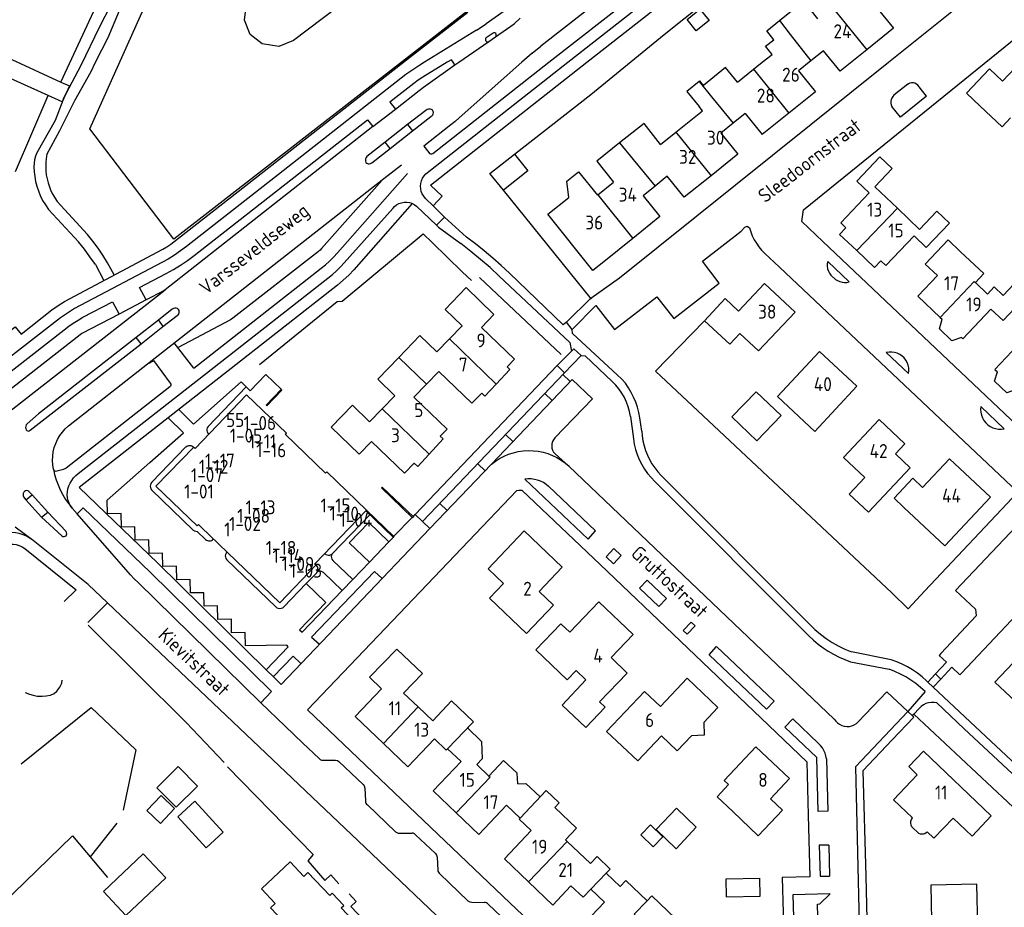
# Model space of a CAD drawing. Header units: metres. Extents: x 233874 to 239264, y 443832 to 448222.
# Tile 10 of 198: x 235018 to 235194, y 444348 to 444508. Entities that reach past the tile are written whole.
import ezdxf

# ---------------------------------------------------------------- set-up
doc = ezdxf.new("R2010")
doc.units = ezdxf.units.M
doc.header["$MEASUREMENT"] = 0
for name, color, linetype in [('BIJGEBOUW', 4, 'Continuous'), ('DAKRAND', 4, 'Continuous'), ('DAKRAND-BYG', 4, 'Continuous'), ('HEG', 253, 'Continuous'), ('HEK', 253, 'Continuous'), ('HOOFDGEBOUW', 4, 'Continuous'), ('HUISNUMMER', 253, 'Continuous'), ('KANTVERH', 253, 'Continuous'), ('KNTGESLVERH', 253, 'Continuous'), ('MUUR', 253, 'Continuous'), ('RASTER', 253, 'Continuous'), ('STRAATNAAM', 253, 'Continuous'), ('TUSSENMUUR', 253, 'Continuous')]:
    doc.layers.add(name, color=color, linetype=linetype)
doc.styles.get("Standard").update_dxf_attribs({"font": 'iso.shx'})

msp = doc.modelspace()

# ---------------------------------------------------------------- linework, layer by layer
at = {"layer": 'BIJGEBOUW'}
for points in [[(235138.92, 444362.75), (235135.36, 444366.14), (235131.74, 444362.31), (235135.3, 444358.88), (235138.92, 444362.75)], [(235144.36, 444350.26), (235144.29, 444353.46), (235150.29, 444353.6)], [(235144.36, 444350.26), (235150.35, 444350.4), (235150.29, 444353.6)]]:
    msp.add_lwpolyline(points, dxfattribs=at)
at = {"layer": 'DAKRAND'}
msp.add_line((235178.85, 444361.6), (235177.55, 444362.83), dxfattribs=at)
for points in [[(235153.86, 444507.47), (235158.17, 444510.94), (235160.68, 444507.82)], [(235152.51, 444501.41), (235151.34, 444502.87), (235152.82, 444504.05), (235151.56, 444505.62), (235153.86, 444507.47)], [(235146.3, 444496.42), (235144.15, 444499.06), (235140.21, 444495.85), (235139.55, 444496.66), (235139.44, 444496.57)], [(235139.44, 444496.57), (235137.23, 444494.77), (235139.45, 444492.04)], [(235195.3, 444490.03), (235193.75, 444488.4), (235189.82, 444492.14)], [(235132.51, 444485.27), (235129.55, 444489.03), (235125.15, 444485.53)], [(235125.15, 444485.53), (235121.05, 444482.28), (235124.09, 444478.5)], [(235116.03, 444475.71), (235115.72, 444478.7), (235117.79, 444480.36), (235121.17, 444476.16)], [(235167.69, 444466.21), (235164.62, 444469.12), (235165.74, 444470.3)], [(235172.01, 444464.35), (235170.89, 444463.17), (235167.69, 444466.21)], [(235188.97, 444460.48), (235190.48, 444462.08), (235186.32, 444466.01)], [(235191.16, 444458.42), (235192.37, 444459.7), (235193.97, 444458.18)], [(235186.48, 444450.59), (235184.77, 444450.05), (235182.51, 444452.2), (235183, 444453.9)], [(235103.03, 444442.24), (235105.46, 444444.87), (235104.98, 444445.35)], [(235196.28, 444441.28), (235194.61, 444440.72), (235192.41, 444442.8), (235192.93, 444444.47)], [(235100.43, 444440.65), (235101.01, 444440.07), (235103.03, 444442.24)], [(235090.98, 444429.69), (235093.5, 444432.43), (235092.96, 444432.89)], [(235088.32, 444428.07), (235088.95, 444427.47), (235090.98, 444429.69)], [(235117.36, 444390.84), (235115.78, 444389.18), (235110.13, 444394.55), (235114.6, 444399.26), (235116.23, 444397.72)], [(235121.57, 444385.23), (235122.56, 444384.31), (235119.13, 444380.63), (235114.84, 444384.63), (235119.09, 444389.2)], [(235106.88, 444370.53), (235106.8, 444372.42), (235104.36, 444374.73), (235101.72, 444371.93)], [(235144.7, 444370.4), (235142.64, 444368.23), (235145.46, 444365.55)], [(235115.45, 444360.5), (235117.45, 444362.59), (235113.57, 444366.3)], [(235177.55, 444362.83), (235177.43, 444363.14), (235177.38, 444363.48), (235177.41, 444363.82), (235177.52, 444364.14), (235177.69, 444364.43)], [(235180.35, 444361.9), (235180.15, 444361.72), (235179.91, 444361.59), (235179.65, 444361.51), (235179.38, 444361.48), (235179.11, 444361.52), (235178.85, 444361.6)], [(235130.08, 444349.52), (235126.26, 444353.16), (235125.28, 444352.14)], [(235189.39, 444344.87), (235189.24, 444352.52), (235180.99, 444352.36), (235181.18, 444342.91)], [(235130.08, 444349.52), (235130.94, 444350.41), (235136.61, 444345.02), (235136.05, 444343.44)]]:
    msp.add_lwpolyline(points, dxfattribs=at)
at = {"layer": 'DAKRAND-BYG'}
for points in [[(235141.24, 444507.49), (235138.92, 444505.62), (235137.26, 444507.67), (235139.57, 444509.55), (235141.24, 444507.49)], [(235104.32, 444477.07), (235101.9, 444480.07), (235106.32, 444483.52)], [(235106.32, 444483.52), (235108.69, 444480.53), (235104.32, 444477.07)], [(235149.79, 444432.07), (235145.3, 444436.37), (235149.65, 444440.9), (235154.13, 444436.6), (235149.79, 444432.07)], [(235046, 444373.63), (235042.16, 444369.81), (235045.64, 444366.32), (235049.47, 444370.13), (235046, 444373.63)], [(235040.35, 444365.72), (235042.92, 444368.43), (235045.36, 444366.11), (235042.79, 444363.4), (235040.35, 444365.72)], [(235048.96, 444367.44), (235054.06, 444361.89), (235050.99, 444359.08), (235045.9, 444364.63), (235048.96, 444367.44)], [(235131.18, 444359.2), (235128.94, 444361.37), (235130.7, 444363.18), (235132.93, 444361), (235131.18, 444359.2)], [(235043.76, 444353.64), (235036.61, 444346.92), (235032.57, 444351.23), (235039.72, 444357.95), (235043.76, 444353.64)]]:
    msp.add_lwpolyline(points, dxfattribs=at)
at = {"layer": 'HEG'}
for p, q in [((235024.94, 444496.45), (235032.68, 444513.15)), ((235016.82, 444480.4), (235022.7, 444494.04)), ((235120.14, 444457.47), (235104.32, 444477.07)), ((235091.55, 444467.67), (235096.93, 444462.4)), ((235100.05, 444461.38), (235114.69, 444447.57)), ((235030.24, 444357.41), (235035.07, 444363.46))]:
    msp.add_line(p, q, dxfattribs=at)
for points in [[(235106.32, 444483.52), (235119.99, 444494.22), (235133.15, 444504.96), (235175.49, 444538.8)], [(235060.58, 444445.79), (235074.48, 444457.06), (235075.4, 444457.13)], [(235018.55, 444386.92), (235019.3, 444386.64), (235019.99, 444386.42), (235020.71, 444386.27), (235021.59, 444386.26), (235022.34, 444386.3), (235023.08, 444386.45), (235023.76, 444386.72), (235024.24, 444387.15), (235024.78, 444387.88), (235025.13, 444388.6), (235025.18, 444389.13)], [(235017.84, 444374.14), (235030.38, 444384.21), (235038.4, 444376.64), (235036.13, 444365.79)], [(235054.81, 444373.57), (235070.22, 444357.85), (235069.22, 444356.71), (235072.31, 444353.2), (235073.39, 444354.2), (235074.78, 444352.61)], [(235012.14, 444346.79), (235027.05, 444361.23), (235033.33, 444353.72)], [(235076.66, 444350.77), (235077.92, 444349.43), (235076.98, 444348.52), (235080.66, 444344.62), (235081.74, 444345.74), (235086.8, 444340.28), (235078.9, 444332.74)]]:
    msp.add_lwpolyline(points, dxfattribs=at)
at = {"layer": 'HEK'}
for p, q in [((235096.93, 444462.4), (235098.58, 444460.86)), ((235177.92, 444383.02), (235197.59, 444364.63)), ((235047.41, 444381.56), (235054.24, 444374.38))]:
    msp.add_line(p, q, dxfattribs=at)
msp.add_lwpolyline([(235075.4, 444457.13), (235089.93, 444469.24), (235091.55, 444467.67)], dxfattribs=at)
at = {"layer": 'HOOFDGEBOUW'}
for p, q in [((235161.72, 444502.06), (235159.48, 444500.26)), ((235164.7, 444498.39), (235161.72, 444502.06)), ((235169.5, 444502.24), (235164.7, 444498.39)), ((235150.75, 444500), (235152.51, 444501.41)), ((235159.48, 444500.26), (235157.25, 444498.47)), ((235146.3, 444496.42), (235149.19, 444498.75)), ((235149.19, 444498.75), (235150.75, 444500)), ((235140.04, 444491.31), (235139.45, 444492.04)), ((235135.24, 444487.46), (235140.04, 444491.31)), ((235147.69, 444490.81), (235145.5, 444489.05)), ((235147.69, 444490.81), (235150.74, 444487.05)), ((235155.51, 444490.88), (235150.74, 444487.05)), ((235145.5, 444489.05), (235143.31, 444487.29)), ((235132.51, 444485.27), (235135.24, 444487.46)), ((235170.95, 444477.68), (235174.07, 444480.93)), ((235133.71, 444479.56), (235131.53, 444477.8)), ((235136.77, 444475.79), (235133.71, 444479.56)), ((235141.57, 444479.65), (235136.77, 444475.79)), ((235121.27, 444476.24), (235124.09, 444478.5)), ((235131.53, 444477.8), (235129.36, 444476.06)), ((235174.98, 444473.82), (235170.95, 444477.68)), ((235121.17, 444476.16), (235121.27, 444476.24)), ((235178.95, 444470.02), (235174.98, 444473.82)), ((235191.16, 444458.42), (235188.97, 444460.48)), ((235106.3, 444446.72), (235104.98, 444445.35)), ((235065.17, 444433.25), (235065.4, 444433.48)), ((235072.41, 444426.28), (235065.17, 444433.25)), ((235174.63, 444429.73), (235176.34, 444431.55)), ((235072.64, 444426.52), (235072.41, 444426.28)), ((235119.09, 444389.2), (235117.36, 444390.84)), ((235086.43, 444386.81), (235089.04, 444384.33)), ((235089.04, 444384.33), (235091.64, 444381.86)), ((235122.83, 444379.91), (235128.41, 444374.69)), ((235096.74, 444374.53), (235094.3, 444376.84)), ((235099.54, 444374), (235101.72, 444371.93)), ((235107.34, 444364.4), (235104.9, 444366.72)), ((235115.45, 444360.5), (235115.77, 444360.2)), ((235115.77, 444360.2), (235119.94, 444356.21)), ((235122.77, 444354.53), (235125.28, 444352.14)), ((235122.43, 444349.33), (235120, 444351.63))]:
    msp.add_line(p, q, dxfattribs=at)
for points in [[(235074.5, 444509.83), (235066.66, 444503.91), (235064.02, 444502.86), (235061.06, 444503.29), (235058.92, 444505), (235057.86, 444507.54), (235058.27, 444510.52), (235060.08, 444512.71), (235061.97, 444514.15), (235062.58, 444513.35), (235065.77, 444515.78), (235065.16, 444516.58), (235067.9, 444518.64)], [(235171.31, 444509.77), (235174.29, 444506.1), (235169.5, 444502.24)], [(235193.85, 444496.6), (235197.26, 444500.23), (235201.32, 444496.38)], [(235157.25, 444498.47), (235160.29, 444494.72), (235155.51, 444490.88)], [(235193.85, 444496.6), (235191.48, 444498.81), (235187.39, 444494.44), (235189.82, 444492.14)], [(235143.31, 444487.29), (235146.37, 444483.51), (235141.57, 444479.65)], [(235174.07, 444480.93), (235171.86, 444483.04), (235167.73, 444478.66), (235169.92, 444476.59)], [(235127.53, 444468.4), (235122.61, 444464.45), (235120.39, 444462.66), (235112.31, 444472.72), (235116.03, 444475.71)], [(235129.36, 444476.06), (235132.4, 444472.31), (235127.53, 444468.4)], [(235169.92, 444476.59), (235164.82, 444471.18), (235165.74, 444470.3)], [(235177.97, 444468.87), (235180.15, 444466.78), (235184.33, 444471.14), (235182.08, 444473.29), (235178.95, 444470.02)], [(235172.01, 444464.35), (235172.89, 444463.52), (235177.97, 444468.87)], [(235186.32, 444466.01), (235184.08, 444468.13), (235179.97, 444463.78), (235182.15, 444461.72)], [(235182.15, 444461.72), (235178.65, 444458.04), (235182.68, 444454.21)], [(235146.51, 444455.37), (235151.13, 444460.32), (235156.62, 444455.19), (235150.09, 444448.21), (235146.75, 444451.33)], [(235191.76, 444455.73), (235193.94, 444453.69), (235198.08, 444458.03), (235195.84, 444460.16), (235193.97, 444458.18)], [(235094.65, 444450.36), (235096.91, 444452.7), (235093.86, 444455.64), (235097.62, 444459.57), (235102.6, 444454.74), (235100.38, 444452.44), (235106.3, 444446.72)], [(235146.75, 444451.33), (235144.94, 444449.4), (235140.41, 444453.63), (235144.12, 444457.61), (235146.51, 444455.37)], [(235186.48, 444450.59), (235186.72, 444450.37), (235191.76, 444455.73)], [(235182.68, 444454.21), (235182.68, 444454.21), (235183, 444453.9)], [(235085.56, 444447.05), (235089.34, 444450.97), (235092.4, 444448.02), (235094.65, 444450.36)], [(235197.57, 444450.26), (235192.48, 444444.9), (235192.93, 444444.47)], [(235167.73, 444441.87), (235161.03, 444448.12), (235153.48, 444440.02), (235160.17, 444433.77), (235167.73, 444441.87)], [(235082.56, 444437.84), (235084.82, 444440.18), (235081.77, 444443.13), (235085.56, 444447.05)], [(235100.43, 444440.65), (235098.65, 444438.81), (235092.73, 444444.54), (235090.51, 444442.25)], [(235090.51, 444442.25), (235088.28, 444439.94), (235094.22, 444434.2), (235092.96, 444432.89)], [(235042.01, 444423.93), (235048.77, 444430.94), (235049.01, 444430.72), (235058.27, 444440.34), (235065.4, 444433.48)], [(235088.32, 444428.07), (235086.6, 444426.27), (235080.67, 444431.98), (235078.46, 444429.68), (235073.45, 444434.55), (235077.25, 444438.46), (235080.3, 444435.51), (235082.56, 444437.84)], [(235176.34, 444431.55), (235171.72, 444435.89), (235165.34, 444429.09), (235169.17, 444425.49)], [(235174.63, 444429.73), (235177.29, 444427.24), (235169.79, 444419.25), (235166.35, 444422.48), (235169.17, 444425.49)], [(235191.69, 444421.96), (235184.33, 444428.86), (235179.51, 444423.73)], [(235064.21, 444403.03), (235070.73, 444409.8), (235070.5, 444410.02), (235079.77, 444419.66), (235072.64, 444426.52)], [(235179.51, 444423.73), (235177.75, 444425.38), (235174.38, 444421.78), (235176.14, 444420.13)], [(235064.21, 444403.03), (235050.11, 444416.6), (235049.61, 444417.09), (235049.37, 444416.85), (235042.01, 444423.93)], [(235176.14, 444420.13), (235183.5, 444413.23), (235191.69, 444421.96)], [(235114.88, 444409.42), (235108.05, 444415.9), (235101.58, 444409.1), (235104.31, 444406.46), (235101.84, 444403.85), (235108.49, 444397.52), (235113.33, 444402.58), (235110.72, 444405.07), (235114.88, 444409.42)], [(235116.23, 444397.72), (235121.43, 444403.17), (235127.6, 444397.31), (235123.65, 444393.18), (235126.54, 444390.4), (235121.57, 444385.23)], [(235086.43, 444386.81), (235089.81, 444390.34), (235085.18, 444394.72), (235080.32, 444389.66), (235082.47, 444387.59)], [(235196.17, 444385.3), (235192.45, 444388.78), (235196.8, 444393.4)], [(235122.83, 444379.91), (235129.64, 444387.11), (235132.47, 444384.42), (235137.25, 444389.47), (235142.8, 444384.21), (235140.29, 444381.54), (235140.34, 444379.25), (235138.03, 444379.16), (235135.5, 444376.48), (235132.66, 444379.17), (235128.41, 444374.69)], [(235082.8, 444377.79), (235077.73, 444382.61), (235082.47, 444387.59)], [(235091.64, 444381.86), (235095.02, 444385.4), (235098.93, 444381.65), (235098.85, 444381.56)], [(235098.85, 444381.56), (235097.89, 444380.57), (235100.42, 444378.14), (235100.51, 444375.02), (235099.54, 444374)], [(235091.94, 444378.59), (235087.2, 444373.59), (235082.8, 444377.79)], [(235094.3, 444376.84), (235094.3, 444376.84), (235094.06, 444376.59), (235091.94, 444378.59)], [(235145.46, 444365.55), (235150.03, 444361.21), (235154.37, 444365.8), (235152.22, 444367.85), (235155.65, 444371.48), (235149.61, 444377.19), (235143.9, 444371.16), (235144.7, 444370.4)], [(235177.69, 444364.43), (235174.29, 444367.66), (235178.56, 444372.16), (235177.02, 444373.63), (235179.64, 444376.38), (235191.82, 444364.8)], [(235095.82, 444365.35), (235091.74, 444369.25), (235096.74, 444374.53)], [(235106.88, 444370.53), (235108.37, 444370.57), (235110.91, 444368.18), (235112.02, 444369.32)], [(235112.02, 444369.32), (235114.34, 444367.1), (235113.57, 444366.3)], [(235104.9, 444366.72), (235099.9, 444361.45), (235095.82, 444365.35)], [(235109.33, 444362.14), (235107.15, 444364.21), (235107.34, 444364.4)], [(235191.82, 444364.8), (235188.37, 444361.17), (235184.98, 444364.39), (235181.54, 444360.77), (235180.35, 444361.9)], [(235108.83, 444352.93), (235104.5, 444357.07), (235109.33, 444362.14)], [(235119.94, 444356.21), (235121.14, 444357.47), (235123.46, 444355.25), (235122.77, 444354.53), (235122.77, 444354.53)], [(235063.39, 444349.08), (235062.57, 444348.31), (235071.78, 444338.58), (235078.47, 444344.89), (235075.25, 444348.31), (235075.69, 444348.72), (235073.62, 444350.91), (235073.18, 444350.5), (235069.27, 444354.65), (235068.51, 444353.93), (235066.06, 444356.53), (235060.92, 444351.68), (235063.39, 444349.08)], [(235116.41, 444352.25), (235113.17, 444348.79), (235108.83, 444352.93)], [(235120, 444351.63), (235119.99, 444351.64), (235118.62, 444350.18), (235116.41, 444352.25)], [(235121.87, 444340.54), (235117.77, 444344.41), (235122.43, 444349.33)]]:
    msp.add_lwpolyline(points, dxfattribs=at)
at = {"layer": 'KANTVERH'}
for p, q in [((235115.89, 444500), (235152.18, 444528.5)), ((235119.27, 444500), (235153.49, 444526.88)), ((235135.32, 444522.01), (235111.01, 444502.91)), ((235112.48, 444500), (235139.46, 444521.17)), ((235104.48, 444509.2), (235101.2, 444506.92)), ((235086.41, 444500), (235097.92, 444509)), ((235106.23, 444506.92), (235107.3, 444507.89)), ((235099.52, 444505.78), (235090.17, 444500)), ((235099.52, 444505.78), (235101.2, 444506.92)), ((235102.88, 444504.58), (235106.23, 444506.92)), ((235102.47, 444505.22), (235101.24, 444504.38)), ((235101.68, 444503.73), (235102.88, 444504.58)), ((235096.33, 444500), (235101.68, 444503.73)), ((235109.45, 444501.64), (235111.01, 444502.91)), ((235094.99, 444500.47), (235094.21, 444500)), ((235095.3, 444500), (235094.99, 444500.47)), ((235109.45, 444501.64), (235107.61, 444500)), ((235044.67, 444467.38), (235086.41, 444500)), ((235090.17, 444500), (235089.33, 444499.48)), ((235094.21, 444500), (235089.89, 444497.36)), ((235090.39, 444479.97), (235115.89, 444500)), ((235091.64, 444483.66), (235112.48, 444500)), ((235095.63, 444499.52), (235095.3, 444500)), ((235107.61, 444500), (235096.41, 444490.04)), ((235176.86, 444496.1), (235174.37, 444494.08)), ((235180.21, 444493.93), (235178.64, 444495.87)), ((235180.21, 444493.93), (235175.56, 444490.15)), ((235175.56, 444490.15), (235173.98, 444492.09)), ((235084.02, 444484.56), (235088, 444487.68)), ((235074.55, 444465.79), (235087.14, 444480.03)), ((235082.87, 444479.15), (235082.57, 444478.85)), ((235082.57, 444478.85), (235071.68, 444466.58)), ((235029.7, 444469.13), (235024.28, 444475.03)), ((235075.79, 444464.03), (235084.46, 444473.77)), ((235087.97, 444474.67), (235077.52, 444462.79)), ((235088.73, 444474.2), (235092.34, 444470.77)), ((235028.16, 444467.71), (235022.73, 444473.6)), ((235097.68, 444468.64), (235093.74, 444472.24)), ((235092.34, 444470.77), (235092.67, 444470.42)), ((235092.67, 444470.42), (235096.71, 444467.46)), ((235025.6, 444457.1), (235043.26, 444466.49)), ((235071.13, 444466.06), (235055.81, 444454.06)), ((235044.19, 444464.68), (235027.37, 444455.81)), ((235031.14, 444463.72), (235032.66, 444460.85)), ((235034.53, 444461.85), (235033.29, 444464.03)), ((235162.49, 444464.26), (235166.35, 444460.59)), ((235048.77, 444445.13), (235071.62, 444463.05)), ((235163.07, 444461.82), (235163.88, 444461.05)), ((235043.31, 444458.96), (235040.25, 444457.37)), ((235043.63, 444459.18), (235043.31, 444458.96)), ((235028.91, 444454.24), (235034.22, 444457.03)), ((235034.22, 444457.03), (235035.43, 444454.83)), ((235040.25, 444457.37), (235035.43, 444454.83)), ((235035.43, 444454.83), (235028.74, 444451.31)), ((235024.89, 444454.17), (235009.89, 444442.47)), ((235039.33, 444449.5), (235043.26, 444452.62)), ((235055.4, 444453.76), (235045.97, 444448.81)), ((235055.81, 444454.06), (235055.4, 444453.76)), ((235011.32, 444440.92), (235025.54, 444452.02)), ((235028.42, 444451.09), (235011.5, 444437.88)), ((235028.74, 444451.31), (235028.42, 444451.09)), ((235048.77, 444445.13), (235045.3, 444449.69)), ((235173, 444447.91), (235176.97, 444444.16)), ((235026.31, 444434.78), (235040.47, 444445.9)), ((235040.47, 444445.9), (235040.85, 444446.1)), ((235114.96, 444443.96), (235116.29, 444442.7)), ((235102.16, 444427.9), (235116.67, 444443.09)), ((235116.67, 444443.09), (235120.29, 444439.64)), ((235044.49, 444441.74), (235025.91, 444427.2)), ((235051.36, 444434.64), (235058.19, 444441.76)), ((235111.76, 444440.6), (235113.08, 444439.34)), ((235120.29, 444439.64), (235113.55, 444432.59)), ((235189.94, 444438.24), (235194.15, 444434.25)), ((235127.1, 444436.43), (235127.63, 444432.42)), ((235129.14, 444433.84), (235128.79, 444436.21)), ((235104.71, 444433.21), (235106.04, 444431.95)), ((235041.24, 444424.66), (235047.38, 444431)), ((235113.58, 444429.73), (235115.45, 444428.08)), ((235091.11, 444416.32), (235102.16, 444427.9)), ((235099.71, 444427.97), (235101.03, 444426.71)), ((235115.45, 444428.08), (235116.06, 444427.54)), ((235025.2, 444426.86), (235024.25, 444426.61)), ((235116.06, 444427.54), (235163.67, 444382.16)), ((235131.47, 444424.79), (235159.1, 444397.1)), ((235160.18, 444398.23), (235132.62, 444425.88)), ((235019.78, 444422.36), (235019.18, 444423.01)), ((235041.22, 444423.26), (235048.68, 444416.07)), ((235092.91, 444420.83), (235094.22, 444419.58)), ((235025.89, 444415.78), (235022.62, 444419.3)), ((235026.99, 444419.99), (235027.88, 444418.98)), ((235021.5, 444418.4), (235025.15, 444415.04)), ((235073.63, 444411.8), (235080.38, 444418.78)), ((235084.67, 444414.96), (235087.98, 444418.33)), ((235088.12, 444418.47), (235088.48, 444418.84)), ((235089.8, 444417.58), (235088.48, 444418.84)), ((235089.8, 444417.58), (235091.11, 444416.32)), ((235049.4, 444415.83), (235050.92, 444414.37)), ((235054.69, 444410.75), (235063.48, 444402.29)), ((235041.01, 444408.48), (235062.7, 444387.08)), ((235042.34, 444410.14), (235061.85, 444390.93)), ((235071.24, 444408.67), (235070.97, 444408.6)), ((235071.52, 444408.67), (235071.24, 444408.67)), ((235075.41, 444405.22), (235072.05, 444408.43)), ((235060.82, 444385.07), (235038.8, 444406.63)), ((235033.29, 444403), (235029.82, 444406.31)), ((235033.29, 444403), (235029.79, 444399.47)), ((235173.88, 444392.78), (235166.73, 444394.22)), ((235061.85, 444390.93), (235063.16, 444389.65)), ((235166.6, 444392.45), (235173.53, 444391.11)), ((235180.43, 444388.8), (235180.2, 444389.02)), ((235181.8, 444390.26), (235180.43, 444388.8)), ((235182.77, 444389.34), (235181.4, 444387.88)), ((235181.4, 444387.88), (235180.43, 444388.8)), ((235188.03, 444381.63), (235181.4, 444387.88)), ((235060.82, 444385.07), (235062.7, 444387.08)), ((235179.97, 444387.12), (235176.85, 444383.52)), ((235060.82, 444385.07), (235065.16, 444380.87)), ((235177.92, 444383.02), (235178.89, 444384.08)), ((235182.07, 444385.04), (235186.97, 444380.41)), ((235156.24, 444382.17), (235160.84, 444377.78)), ((235177.68, 444382.75), (235176.85, 444383.52)), ((235177.68, 444382.75), (235177.92, 444383.02)), ((235177.94, 444382.52), (235177.68, 444382.75)), ((235186.97, 444380.41), (235217.85, 444351.48)), ((235188.03, 444381.63), (235218.95, 444352.66)), ((235162.27, 444375.04), (235162.49, 444365.61)), ((235162.53, 444365.64), (235162.53, 444365.6)), ((235085.69, 444361.68), (235087.93, 444361.7)), ((235162.67, 444359.55), (235162.79, 444353.94)), ((235162.86, 444350.78), (235162.87, 444350.75)), ((235101.61, 444348.94), (235105.14, 444345.6))]:
    msp.add_line(p, q, dxfattribs=at)
for points in [[(235025.36, 444493.39), (235028.61, 444499.48), (235031.89, 444506.28), (235035.93, 444514.25), (235040.34, 444525.39), (235045.94, 444539.87), (235053.86, 444557.45)], [(235031.19, 444500), (235033.41, 444504.42), (235035.78, 444510), (235038.34, 444515.11), (235040.59, 444520.67), (235042.63, 444526.52), (235045.26, 444533.22), (235048.03, 444540), (235052.2, 444549.47), (235055.52, 444556.65)], [(235173.37, 444500), (235219.13, 444536.67), (235223.95, 444540.54), (235226.14, 444537.81), (235219.77, 444530.95), (235223.44, 444527.56), (235218.27, 444521.95), (235214.6, 444525.34), (235206.15, 444516.18), (235210.62, 444511.93)], [(235013.43, 444537.99), (235000.21, 444507.84), (235024.94, 444496.45)], [(235022.7, 444494.04), (234995.83, 444506.1), (234990.02, 444492.87), (234982.72, 444476.21), (234980.68, 444477.05), (234975.56, 444474.36), (234972.61, 444467.88), (234977.08, 444465.84), (234973.79, 444458.62), (234969.32, 444460.66), (234965.97, 444453.34), (234970.45, 444451.3), (234967.16, 444444.09), (234962.68, 444446.13), (234958.45, 444436.84), (234962.54, 444434.49)], [(235205.49, 444426.25), (235161.63, 444467.83), (235157.86, 444471.42), (235158.12, 444473.5), (235197.77, 444505.63), (235200.68, 444505.8), (235237.47, 444470.33), (235254.46, 444488.34), (235257.2, 444491.25), (235257.7, 444491.08), (235274.64, 444475), (235312.98, 444438.65)], [(235101.24, 444504.38), (235101.13, 444504.25), (235101.08, 444504.09), (235101.11, 444503.92), (235101.2, 444503.78), (235101.35, 444503.69), (235101.52, 444503.67), (235101.68, 444503.73)], [(235102.88, 444504.58), (235103, 444504.71), (235103.05, 444504.86), (235103.03, 444505.03), (235102.94, 444505.17), (235102.8, 444505.26), (235102.63, 444505.28), (235102.47, 444505.22)], [(235022.44, 444483.45), (235024.76, 444487.79), (235027.44, 444493.13), (235030.36, 444498.35), (235031.19, 444500)], [(235089.33, 444499.48), (235088.07, 444498.67), (235086.85, 444497.8)], [(235090.81, 444496.14), (235095.63, 444499.52), (235096.33, 444500)], [(235091.72, 444474.24), (235093.34, 444475.98), (235091.23, 444477.98), (235119.27, 444500)], [(235119.98, 444457.67), (235125.13, 444461.34), (235173.37, 444500)], [(235086.85, 444497.8), (235064.8, 444480.52), (235047.49, 444466.96)], [(235089.89, 444497.36), (235089.05, 444496.79), (235088.23, 444496.21)], [(235024.94, 444496.45), (235026.47, 444495.75), (235025.19, 444492.92), (235022.7, 444494.04)], [(235080.92, 444488.45), (235084.94, 444491.57), (235089.21, 444494.93)], [(235088.23, 444496.21), (235083.94, 444492.84), (235084.94, 444491.57)], [(235089.21, 444494.93), (235090, 444495.55), (235090.81, 444496.14)], [(235178.64, 444495.87), (235178.41, 444496.08), (235178.14, 444496.23), (235177.85, 444496.32), (235177.54, 444496.34), (235177.24, 444496.28), (235176.95, 444496.16), (235176.71, 444495.98)], [(235174.37, 444494.08), (235174.15, 444493.85), (235173.98, 444493.59), (235173.86, 444493.3), (235173.8, 444493), (235173.8, 444492.68), (235173.86, 444492.38), (235173.98, 444492.09)], [(235025.29, 444493.12), (235023.94, 444489.58), (235020.61, 444483.73)], [(235091.65, 444491.39), (235091.42, 444491.51), (235091.16, 444491.57), (235090.9, 444491.57), (235090.65, 444491.5), (235090.42, 444491.37)], [(235091.32, 444490.27), (235091.5, 444490.4), (235091.64, 444490.57), (235091.72, 444490.76), (235091.76, 444490.98), (235091.73, 444491.19), (235091.65, 444491.39)], [(235048.86, 444465.36), (235079.95, 444489.7), (235080.92, 444488.45), (235043.63, 444459.18)], [(235090.42, 444491.37), (235087.14, 444488.83), (235088, 444487.68), (235091.32, 444490.27)], [(235096.41, 444490.04), (235095.67, 444489.38), (235094.91, 444488.75)], [(235087.14, 444488.83), (235083.14, 444485.65), (235079.85, 444483.08)], [(235094.91, 444488.75), (235090.05, 444484.95), (235090.94, 444483.8)], [(235080.7, 444481.98), (235084.02, 444484.56), (235083.14, 444485.65)], [(235020.61, 444483.73), (235020.4, 444483.13), (235020.25, 444482.51), (235020.16, 444481.88), (235020.13, 444481.25)], [(235022.44, 444483.45), (235022.32, 444482.73), (235022.25, 444482), (235022.23, 444481.27)], [(235079.85, 444483.08), (235079.7, 444482.9), (235079.6, 444482.69), (235079.56, 444482.47), (235079.56, 444482.24), (235079.63, 444482.02)], [(235090.94, 444483.8), (235091.08, 444483.66), (235091.26, 444483.59), (235091.46, 444483.59), (235091.64, 444483.66)], [(235020.13, 444481.25), (235020.17, 444480.37), (235020.27, 444479.5), (235020.42, 444478.64)], [(235022.23, 444481.27), (235022.26, 444480.53), (235022.34, 444479.8), (235022.48, 444479.08)], [(235040.47, 444445.9), (235082.87, 444479.15), (235086.03, 444481.61)], [(235079.63, 444482.02), (235079.81, 444481.87), (235080.04, 444481.79), (235080.27, 444481.78), (235080.5, 444481.85), (235080.7, 444481.98)], [(235022.48, 444479.08), (235022.66, 444478.36), (235022.89, 444477.65), (235023.17, 444476.96)], [(235090.33, 444475.58), (235090.02, 444475.96), (235089.78, 444476.38), (235089.6, 444476.83), (235089.5, 444477.3), (235089.47, 444477.79), (235089.51, 444478.27), (235089.63, 444478.74), (235089.82, 444479.19), (235090.08, 444479.6), (235090.39, 444479.97)], [(235020.42, 444478.64), (235020.64, 444477.78), (235020.92, 444476.93), (235021.25, 444476.11)], [(235021.25, 444476.11), (235021.68, 444475.23), (235022.17, 444474.4), (235022.73, 444473.6)], [(235023.17, 444476.96), (235023.49, 444476.29), (235023.86, 444475.65), (235024.28, 444475.03)], [(235091.84, 444474.12), (235091.72, 444474.24), (235090.33, 444475.58)], [(235084.46, 444473.77), (235084.79, 444474.13), (235085.16, 444474.42), (235085.58, 444474.65), (235086.03, 444474.81), (235086.5, 444474.9), (235086.98, 444474.91), (235087.45, 444474.84), (235087.91, 444474.7), (235088.34, 444474.48), (235088.73, 444474.2)], [(235092.34, 444470.77), (235093.74, 444472.24), (235091.84, 444474.12)], [(235120.88, 444456.38), (235124.24, 444452.05), (235131.82, 444457.94), (235134.87, 444454.01), (235143.04, 444460.36), (235140, 444464.29), (235146.96, 444469.69), (235147.61, 444470.39), (235148.06, 444470.6), (235148.45, 444470.29)], [(235148.45, 444470.29), (235148.68, 444469.57), (235148.96, 444468.85), (235149.3, 444468.17), (235149.69, 444467.52), (235150.13, 444466.89), (235150.62, 444466.31), (235151.16, 444465.77)], [(235033.29, 444464.03), (235032.49, 444465.37), (235031.62, 444466.67), (235030.69, 444467.92), (235029.7, 444469.13)], [(235105.41, 444462.14), (235103.93, 444463.52), (235102.42, 444464.86), (235100.87, 444466.16), (235099.29, 444467.42), (235097.68, 444468.64)], [(235031.14, 444463.72), (235030.17, 444465.09), (235029.16, 444466.44), (235028.11, 444467.76)], [(235043.26, 444466.49), (235043.98, 444466.91), (235044.67, 444467.38)], [(235047.49, 444466.96), (235046.42, 444466.15), (235045.32, 444465.39), (235044.19, 444464.68)], [(235103.59, 444461.65), (235101.92, 444463.16), (235100.21, 444464.63), (235098.48, 444466.06), (235096.71, 444467.46)], [(235043.82, 444462.09), (235045.14, 444462.81), (235046.43, 444463.59), (235047.67, 444464.45), (235048.86, 444465.36)], [(235071.68, 444466.58), (235071.43, 444466.3), (235071.13, 444466.06)], [(235071.62, 444463.05), (235072.4, 444463.68), (235073.15, 444464.34), (235073.87, 444465.05), (235074.55, 444465.79)], [(235151.16, 444465.77), (235153.86, 444463.24), (235199.71, 444419.92)], [(235073.65, 444461.95), (235074.4, 444462.61), (235075.11, 444463.3), (235075.79, 444464.03)], [(235162.49, 444464.26), (235162.41, 444463.83), (235162.4, 444463.4), (235162.46, 444462.97), (235162.6, 444462.55), (235162.8, 444462.17), (235163.07, 444461.82)], [(235028.05, 444426.19), (235052.42, 444445.28), (235073.65, 444461.95)], [(235040.25, 444457.37), (235039.06, 444459.59), (235043.82, 444462.09)], [(235077.52, 444462.79), (235076.58, 444461.82), (235075.6, 444460.9), (235074.58, 444460.03)], [(235103.59, 444461.65), (235116.23, 444449.74), (235116.52, 444448.15)], [(235115.64, 444453.38), (235115.03, 444452.92), (235105.41, 444462.14)], [(235074.58, 444460.03), (235054.13, 444443.97), (235028.23, 444423.7), (235042.34, 444410.14)], [(235163.88, 444461.05), (235164.25, 444460.82), (235164.64, 444460.65), (235165.06, 444460.54), (235165.49, 444460.5), (235165.92, 444460.51), (235166.35, 444460.59)], [(235000.99, 444426.09), (235012.45, 444434.8), (235043.63, 444459.18)], [(235023.35, 444455.56), (235024.45, 444456.36), (235025.6, 444457.1)], [(235120.88, 444456.38), (235116.66, 444452.07), (235115.64, 444453.38), (235119.98, 444457.67)], [(235008.47, 444444), (235012.91, 444447.49), (235011.94, 444448.76), (235016.76, 444452.55), (235017.84, 444451.24), (235023.35, 444455.56)], [(235027.37, 444455.81), (235026.11, 444455.01), (235024.89, 444454.17)], [(235044.93, 444455.69), (235042.44, 444453.72), (235043.26, 444452.62), (235045.8, 444454.58)], [(235046.04, 444455.66), (235045.84, 444455.8), (235045.61, 444455.87), (235045.37, 444455.88), (235045.14, 444455.81), (235044.93, 444455.69)], [(235045.8, 444454.58), (235045.97, 444454.71), (235046.09, 444454.88), (235046.16, 444455.07), (235046.18, 444455.28), (235046.14, 444455.48), (235046.04, 444455.66)], [(235042.44, 444453.72), (235038.47, 444450.63), (235020.96, 444436.93)], [(235025.54, 444452.02), (235026.35, 444452.63), (235027.18, 444453.21), (235028.03, 444453.75), (235028.91, 444454.24)], [(235125.58, 444443.16), (235116.73, 444451.36), (235116.66, 444452.07)], [(235019.47, 444433.97), (235039.33, 444449.5), (235038.47, 444450.63)], [(235113.99, 444445.58), (235116.95, 444448.59), (235118.24, 444447.36), (235115.29, 444444.3)], [(235118.24, 444447.36), (235118.96, 444447.35), (235123.85, 444442.72)], [(235176.97, 444444.16), (235177.03, 444444.65), (235177.01, 444445.15), (235176.91, 444445.64), (235176.74, 444446.11), (235176.5, 444446.55), (235176.19, 444446.95), (235175.83, 444447.29), (235175.41, 444447.57), (235174.96, 444447.79), (235174.48, 444447.94), (235173.99, 444448.01), (235173.49, 444448), (235172.99, 444447.91)], [(235040.85, 444446.1), (235041.58, 444446.49), (235044.58, 444442.44)], [(235088.48, 444418.84), (235113.99, 444445.58), (235115.29, 444444.3), (235089.8, 444417.58)], [(235046.11, 444437.7), (235048.74, 444435.08), (235057.29, 444442.66), (235058.19, 444441.76), (235058.89, 444441.07), (235061.74, 444443.98), (235064.48, 444441.34), (235064.44, 444441.28)], [(235044.58, 444442.44), (235044.67, 444442.27), (235044.68, 444442.07), (235044.61, 444441.89), (235044.49, 444441.74)], [(235127.1, 444436.43), (235126.94, 444437.32), (235126.7, 444438.19), (235126.39, 444439.03), (235126.01, 444439.85), (235125.56, 444440.64), (235125.05, 444441.38), (235124.48, 444442.07), (235123.85, 444442.72)], [(235128.79, 444436.21), (235128.61, 444437.16), (235128.36, 444438.1), (235128.05, 444439.02), (235127.68, 444439.91), (235127.24, 444440.78), (235126.75, 444441.61), (235126.19, 444442.41), (235125.58, 444443.16)], [(235020.96, 444436.93), (235019.92, 444436.04), (235018.89, 444435.13)], [(235189.94, 444438.24), (235189.9, 444437.72), (235189.94, 444437.2), (235190.05, 444436.69), (235190.24, 444436.2), (235190.5, 444435.74), (235190.82, 444435.33), (235191.2, 444434.97), (235191.63, 444434.67), (235192.1, 444434.44), (235192.59, 444434.28), (235193.11, 444434.19), (235193.63, 444434.18), (235194.15, 444434.25)], [(235018.89, 444435.13), (235018.74, 444434.95), (235018.65, 444434.73), (235018.62, 444434.5), (235018.65, 444434.27), (235018.74, 444434.05)], [(235040.89, 444428.18), (235046.94, 444433.49), (235044.18, 444436.18)], [(235018.74, 444434.05), (235018.85, 444433.93), (235019, 444433.85), (235019.17, 444433.84), (235019.33, 444433.88), (235019.47, 444433.97)], [(235023.6, 444426.97), (235023.48, 444427.75), (235023.44, 444428.54), (235023.48, 444429.33), (235023.59, 444430.11), (235023.77, 444430.87), (235024.03, 444431.62), (235024.36, 444432.33), (235024.76, 444433.01), (235025.22, 444433.65), (235025.74, 444434.25), (235026.31, 444434.78)], [(235051.36, 444434.64), (235051.21, 444434.43), (235051.12, 444434.18), (235051.11, 444433.92), (235051.16, 444433.67), (235051.28, 444433.44), (235051.45, 444433.25)], [(235129.14, 444433.84), (235129.21, 444432.95), (235129.35, 444432.07), (235129.55, 444431.21), (235129.81, 444430.36), (235130.14, 444429.53), (235130.52, 444428.73), (235130.97, 444427.97), (235131.46, 444427.23), (235132.02, 444426.54), (235132.62, 444425.88)], [(235113.55, 444432.59), (235113.31, 444432.28), (235113.12, 444431.93), (235113.01, 444431.55), (235112.98, 444431.16), (235113.02, 444430.76), (235113.14, 444430.38), (235113.33, 444430.04), (235113.58, 444429.73)], [(235127.63, 444432.42), (235127.8, 444431.47), (235128.03, 444430.53), (235128.33, 444429.61), (235128.7, 444428.72), (235129.13, 444427.85), (235129.63, 444427.02), (235130.19, 444426.23), (235130.8, 444425.48), (235131.47, 444424.79)], [(235047.38, 444431), (235047.52, 444431.11), (235047.7, 444431.2)], [(235047.7, 444431.2), (235047.88, 444431.25), (235048.07, 444431.26)], [(235048.07, 444431.26), (235048.24, 444431.24), (235048.41, 444431.19)], [(235048.41, 444431.19), (235048.6, 444431.08), (235048.77, 444430.94)], [(235102.16, 444427.9), (235102.88, 444428.44), (235103.63, 444428.92), (235104.43, 444429.33), (235105.26, 444429.68), (235106.11, 444429.95), (235106.98, 444430.15), (235107.87, 444430.28), (235108.76, 444430.33), (235109.66, 444430.31), (235110.55, 444430.21), (235111.43, 444430.03), (235112.29, 444429.78), (235113.12, 444429.46), (235113.93, 444429.07), (235114.7, 444428.62), (235115.43, 444428.1), (235116.11, 444427.52)], [(235197.39, 444417.84), (235185.4, 444405.24), (235189.01, 444401.85), (235189.13, 444400.66), (235182.76, 444393.89), (235182.49, 444393.59), (235183.79, 444392.38), (235181.8, 444390.26), (235182.77, 444389.34), (235184.76, 444391.46), (235186.19, 444390.11), (235186.46, 444390.41), (235224.26, 444430.44)], [(235061.77, 444391.01), (235065.73, 444395.13), (235065.45, 444395.4), (235058.05, 444395.27), (235057.99, 444397.69), (235055.57, 444397.64), (235055.54, 444400.08), (235053.12, 444400.03), (235053.07, 444402.45), (235050.64, 444402.41), (235050.61, 444404.83), (235048.18, 444404.79), (235048.15, 444407.21), (235045.72, 444407.13), (235045.68, 444409.57), (235043.25, 444409.52), (235043.19, 444411.94), (235040.77, 444411.88), (235040.71, 444414.3), (235038.28, 444414.24), (235038.22, 444416.67), (235035.8, 444416.6), (235035.75, 444419.02), (235033.33, 444418.98), (235033.28, 444421.41), (235040.89, 444428.18)], [(235023.6, 444426.97), (235023.82, 444426.02), (235024.1, 444425.08), (235024.44, 444424.16), (235024.84, 444423.26), (235025.29, 444422.39), (235025.8, 444421.56), (235026.37, 444420.76), (235026.99, 444419.99)], [(235024.25, 444426.61), (235024.09, 444426.59), (235023.93, 444426.62), (235023.78, 444426.7), (235023.67, 444426.82), (235023.6, 444426.97)], [(235025.91, 444427.2), (235025.57, 444427), (235025.2, 444426.86)], [(235026.11, 444422.92), (235026.21, 444423.47), (235026.38, 444424), (235026.61, 444424.51), (235026.89, 444424.99), (235027.23, 444425.43), (235027.61, 444425.84), (235028.05, 444426.19)], [(235041.24, 444424.66), (235041.1, 444424.45), (235041.01, 444424.21), (235040.97, 444423.96), (235041, 444423.71), (235041.08, 444423.47), (235041.22, 444423.26)], [(235112.43, 444423.9), (235111.98, 444424.26), (235111.49, 444424.58), (235110.97, 444424.83), (235110.43, 444425.03), (235109.87, 444425.16), (235109.3, 444425.24), (235108.72, 444425.25), (235108.14, 444425.19)], [(235108.14, 444425.19), (235119.51, 444414.46), (235120.83, 444415.9), (235112.39, 444423.93)], [(235018.45, 444423), (235018.3, 444422.84), (235018.2, 444422.65), (235018.16, 444422.43), (235018.18, 444422.21), (235018.27, 444422.01)], [(235019.18, 444423.01), (235019.01, 444423.1), (235018.82, 444423.14), (235018.62, 444423.1), (235018.45, 444423)], [(235026.99, 444419.99), (235026.68, 444420.42), (235026.43, 444420.88), (235026.25, 444421.37), (235026.13, 444421.88), (235026.08, 444422.4), (235026.11, 444422.92)], [(235159.3, 444353.83), (235154.34, 444353.72), (235154.65, 444341.02), (235155.03, 444326.16), (235143.18, 444325.87), (235130.38, 444325.55), (235105.54, 444349.15), (235069.21, 444383.81), (235088.18, 444403.74), (235106.71, 444423.19), (235107.1, 444423.2), (235107.62, 444423.23), (235121.65, 444409.91), (235136.08, 444396.11), (235150.56, 444382.29), (235158.77, 444374.48), (235159.01, 444364.91), (235159.3, 444353.83)], [(235018.27, 444422.01), (235018.67, 444421.52), (235019.78, 444422.36)], [(235018.67, 444421.52), (235021.5, 444418.4), (235022.62, 444419.3), (235019.78, 444422.36)], [(235037.45, 444408.05), (235027.88, 444418.98), (235028.94, 444420.05), (235041.01, 444408.48)], [(235080.28, 444410.29), (235076.68, 444413.79), (235080.21, 444417.41), (235083.77, 444413.94), (235080.28, 444410.29)], [(235019.96, 444414.21), (235019.4, 444414.62), (235018.8, 444414.97), (235018.16, 444415.24), (235017.5, 444415.45), (235016.82, 444415.58), (235016.13, 444415.63), (235015.43, 444415.61), (235014.75, 444415.51), (235014.07, 444415.34)], [(235029.82, 444406.31), (235019.96, 444414.21), (235016.78, 444416.56)], [(235025.15, 444415.04), (235025.32, 444414.94), (235025.52, 444414.9), (235025.71, 444414.95), (235025.88, 444415.06), (235025.99, 444415.22), (235026.03, 444415.42), (235025.99, 444415.61), (235025.89, 444415.78)], [(235048.68, 444416.07), (235048.89, 444415.92), (235049.14, 444415.84), (235049.4, 444415.83)], [(235063.16, 444389.65), (235064.45, 444388.38), (235091.11, 444416.32)], [(235050.92, 444414.37), (235051.08, 444414.27), (235051.26, 444414.19)], [(235051.26, 444414.19), (235051.45, 444414.15), (235051.65, 444414.14)], [(235051.65, 444414.14), (235051.81, 444414.16), (235051.96, 444414.22)], [(235051.96, 444414.22), (235052.15, 444414.33), (235052.32, 444414.48)], [(235083.77, 444413.94), (235084.71, 444414.93), (235084.67, 444414.96)], [(235014.69, 444413.35), (235015.24, 444413.49), (235015.8, 444413.55), (235016.37, 444413.54), (235016.93, 444413.45), (235017.47, 444413.29), (235017.99, 444413.06), (235018.47, 444412.76)], [(235018.47, 444412.76), (235027.68, 444405.33), (235025.53, 444403.26)], [(235054.72, 444412.16), (235054.58, 444411.95), (235054.48, 444411.71), (235054.44, 444411.46), (235054.47, 444411.21), (235054.55, 444410.96), (235054.69, 444410.75)], [(235125.44, 444411.51), (235124.13, 444412.75), (235122.74, 444411.25), (235124.09, 444410.01), (235125.44, 444411.51)], [(235072.27, 444411.86), (235072.46, 444411.71), (235072.69, 444411.6), (235072.94, 444411.56), (235073.18, 444411.58), (235073.42, 444411.66), (235073.63, 444411.8)], [(235073.63, 444411.8), (235073.5, 444411.57), (235073.44, 444411.32), (235073.46, 444411.06), (235073.55, 444410.82), (235073.71, 444410.62)], [(235073.71, 444410.62), (235077.3, 444407.19), (235080.28, 444410.29)], [(235082.56, 444407.35), (235081.19, 444408.66), (235069.88, 444396.87), (235071.31, 444395.57)], [(235070.98, 444409.45), (235070.87, 444409.64), (235070.73, 444409.8)], [(235070.83, 444408.38), (235070.94, 444408.55), (235071.01, 444408.73)], [(235071.06, 444409.12), (235071.03, 444409.29), (235070.98, 444409.45)], [(235071.01, 444408.73), (235071.05, 444408.92), (235071.06, 444409.12)], [(235071.8, 444408.59), (235071.67, 444408.64), (235071.52, 444408.67)], [(235072.05, 444408.43), (235071.93, 444408.52), (235071.8, 444408.59)], [(235038.8, 444406.63), (235038.12, 444407.33), (235037.45, 444408.05)], [(235064.96, 444402.3), (235068.97, 444406.45), (235070.83, 444408.38)], [(235068.97, 444406.45), (235072.49, 444403.1), (235067.76, 444398.18), (235068.23, 444397.74), (235075.41, 444405.22), (235077.3, 444407.19)], [(235130.09, 444407.08), (235133.57, 444403.76), (235132.22, 444402.34), (235128.76, 444405.64), (235130.09, 444407.08)], [(235063.48, 444402.29), (235063.7, 444402.13), (235063.95, 444402.03), (235064.22, 444401.99), (235064.49, 444402.03), (235064.74, 444402.14), (235064.96, 444402.3)], [(235138.71, 444398.87), (235137.99, 444399.55), (235136.59, 444398.04), (235137.3, 444397.37), (235138.71, 444398.87)], [(235160.18, 444398.23), (235161.17, 444397.4), (235162.2, 444396.63), (235163.27, 444395.92), (235164.39, 444395.29), (235165.55, 444394.72), (235166.73, 444394.22)], [(235159.1, 444397.1), (235159.91, 444396.34), (235160.76, 444395.62), (235161.65, 444394.95), (235162.58, 444394.34), (235163.54, 444393.78), (235164.54, 444393.28), (235165.56, 444392.83), (235166.6, 444392.45)], [(235142.57, 444395.19), (235152.9, 444385.35), (235151.48, 444383.92), (235141.21, 444393.7), (235142.57, 444395.19)], [(235068.01, 444392.11), (235066.59, 444393.47), (235063.05, 444389.76)], [(235180.2, 444389.02), (235179.41, 444389.72), (235178.57, 444390.37), (235177.7, 444390.97), (235176.79, 444391.51), (235175.84, 444391.99), (235174.87, 444392.41), (235173.88, 444392.78)], [(235179.97, 444387.12), (235179.15, 444387.84), (235178.3, 444388.52), (235177.41, 444389.15), (235176.48, 444389.72), (235175.53, 444390.24), (235174.54, 444390.71), (235173.53, 444391.11)], [(235176.85, 444383.52), (235173.1, 444387.03), (235167.97, 444381.63)], [(235182.07, 444385.04), (235181.58, 444385.12), (235181.08, 444385.13), (235180.59, 444385.06), (235180.11, 444384.92), (235179.66, 444384.71), (235179.25, 444384.42), (235178.89, 444384.08)], [(235162.53, 444365.6), (235160.78, 444365.59), (235160.56, 444375.25), (235154.8, 444380.73), (235156.24, 444382.17)], [(235163.67, 444382.16), (235163.93, 444381.8), (235164.25, 444381.48), (235164.62, 444381.22), (235165.03, 444381.02), (235165.46, 444380.89), (235165.92, 444380.83), (235166.37, 444380.85), (235166.81, 444380.94), (235167.23, 444381.1), (235167.63, 444381.33), (235167.97, 444381.63)], [(235176.85, 444383.52), (235167.5, 444373.6), (235168.47, 444330.03)], [(235177.94, 444382.52), (235174.04, 444378.42), (235168.81, 444372.84), (235169.3, 444353.95), (235169.93, 444328.16), (235170.65, 444327.48), (235171.59, 444326.59), (235190, 444327.04), (235201.42, 444327.32), (235208.58, 444334.88), (235218.03, 444344.86)], [(235162.27, 444375.04), (235162.17, 444375.55), (235162.01, 444376.05), (235161.8, 444376.53), (235161.53, 444376.99), (235161.21, 444377.41), (235160.84, 444377.78)], [(235071.25, 444375.05), (235071.45, 444374.9), (235071.69, 444374.81), (235071.93, 444374.77)], [(235071.93, 444374.77), (235074.18, 444374.81), (235074.55, 444374.71), (235074.81, 444374.55), (235079.14, 444370.42), (235079.32, 444370.15), (235079.44, 444369.77), (235079.58, 444367.47)], [(235079.58, 444367.47), (235079.59, 444367.26), (235079.65, 444367.05), (235079.77, 444366.88), (235079.93, 444366.74)], [(235084.97, 444361.94), (235085.18, 444361.79), (235085.43, 444361.7), (235085.69, 444361.68)], [(235088.54, 444361.39), (235088.37, 444361.55), (235088.16, 444361.66), (235087.93, 444361.7)], [(235088.54, 444361.39), (235092.13, 444358.01), (235092.32, 444357.73), (235092.43, 444357.35), (235092.57, 444355.06)], [(235162.67, 444359.55), (235160.98, 444359.5), (235161.15, 444353.97), (235162.79, 444353.94)], [(235092.57, 444355.06), (235092.59, 444354.87), (235092.66, 444354.68), (235092.77, 444354.52), (235092.91, 444354.38)], [(235162.86, 444350.78), (235156.22, 444350.62), (235156.33, 444346.61), (235160.69, 444346.66), (235160.63, 444348.97), (235161.1, 444348.99), (235162.87, 444350.75)], [(235097.95, 444349.54), (235098.31, 444349.34), (235098.66, 444349.28), (235100.92, 444349.25)], [(235101.61, 444348.94), (235101.48, 444349.09), (235101.31, 444349.19), (235101.12, 444349.25), (235100.92, 444349.25)]]:
    msp.add_lwpolyline(points, dxfattribs=at)
at = {"layer": 'KNTGESLVERH'}
for p, q in [((235079.93, 444366.74), (235084.97, 444361.94)), ((235092.91, 444354.38), (235097.95, 444349.54))]:
    msp.add_line(p, q, dxfattribs=at)
for points in [[(235033.29, 444403), (235079.46, 444359.16), (235096.12, 444343.28)], [(235065.16, 444380.87), (235068.35, 444377.82), (235071.25, 444375.05)]]:
    msp.add_lwpolyline(points, dxfattribs=at)
at = {"layer": 'MUUR'}
for p, q in [((235064.44, 444441.28), (235064.58, 444441.14)), ((235082.46, 444423.64), (235082.6, 444423.78))]:
    msp.add_line(p, q, dxfattribs=at)
for points in [[(235064.44, 444441.28), (235061.75, 444438.49), (235061.89, 444438.35), (235064.58, 444441.14)], [(235082.6, 444423.78), (235088.17, 444418.42), (235088.03, 444418.28), (235082.46, 444423.64)], [(235079.62, 444419.51), (235084.55, 444414.77), (235084.69, 444414.91), (235079.77, 444419.66)]]:
    msp.add_lwpolyline(points, dxfattribs=at)
at = {"layer": 'RASTER'}
msp.add_line((235047.41, 444381.56), (235029.82, 444399.03), dxfattribs=at)
for points in [[(235101.2, 444511.87), (235045.24, 444468.28), (235030.13, 444488.09), (235039.22, 444508.33), (235046.23, 444522.61), (235052.54, 444535.51), (235070.21, 444528.89)], [(235196.58, 444422.88), (235179.93, 444405.15), (235176.9, 444401.96), (235173.98, 444404.81), (235143.04, 444433.88), (235131.57, 444444.58), (235140.32, 444453.54)]]:
    msp.add_lwpolyline(points, dxfattribs=at)
at = {"layer": 'TUSSENMUUR'}
for p, q in [((235163.28, 444509.91), (235169.5, 444502.24)), ((235153.86, 444507.47), (235155.78, 444505.01)), ((235155.78, 444505.01), (235159.48, 444500.26)), ((235149.19, 444498.75), (235155.51, 444490.88)), ((235139.44, 444496.57), (235141.66, 444493.81)), ((235141.66, 444493.81), (235145.5, 444489.05)), ((235135.24, 444487.46), (235141.57, 444479.65)), ((235125.15, 444485.53), (235127.58, 444482.58)), ((235127.58, 444482.58), (235131.53, 444477.8)), ((235121.27, 444476.24), (235127.53, 444468.4)), ((235167.69, 444466.21), (235174.98, 444473.82)), ((235103.03, 444442.24), (235094.65, 444450.36)), ((235090.51, 444442.25), (235085.56, 444447.05)), ((235090.98, 444429.69), (235082.56, 444437.84)), ((235089.04, 444384.33), (235082.8, 444377.79)), ((235098.85, 444381.56), (235094.3, 444376.84)), ((235112.02, 444369.32), (235107.34, 444364.4)), ((235115.77, 444360.2), (235108.83, 444352.93)), ((235122.77, 444354.53), (235120, 444351.63))]:
    msp.add_line(p, q, dxfattribs=at)
for points in [[(235182.68, 444454.21), (235188.78, 444460.66), (235188.97, 444460.48)], [(235101.72, 444371.93), (235101.93, 444371.74), (235095.82, 444365.35)], [(235127.96, 444346.97), (235127.8, 444347.13), (235130.08, 444349.52)]]:
    msp.add_lwpolyline(points, dxfattribs=at)

# ---------------------------------------------------------------- texts
at = {"layer": 'HUISNUMMER'}
for s, p in [('24', (235163.52, 444504.31)), ('26', (235154.31, 444496.52)), ('28', (235149.78, 444492.78)), ('30', (235140.83, 444485.22)), ('32', (235135.83, 444481.78)), ('34', (235125, 444475)), ('13', (235169.57, 444472.31)), ('36', (235119, 444470)), ('15', (235173.35, 444468.57)), ('17', (235183.35, 444459.09)), ('19', (235187.31, 444455.31)), ('38', (235150, 444454)), ('9', (235099.5, 444448.84)), ('7', (235096.33, 444444.5)), ('40', (235160, 444441)), ('5', (235088.33, 444436.34)), ('55', (235054.58, 444434.56)), ('1-06', (235057.73, 444434.03)), ('1-05', (235055.24, 444431.76)), ('1-11', (235058.68, 444430.72)), ('3', (235084.17, 444431.83)), ('1-16', (235059.98, 444429.13)), ('42', (235170, 444429)), ('1-17', (235050.8, 444427.3)), ('1-12', (235049.7, 444426.19)), ('1-07', (235048.28, 444424.66)), ('1-01', (235047.06, 444421.74)), ('44', (235183, 444421)), ('1-13', (235058.08, 444418.9)), ('1-15', (235071.51, 444419.24)), ('1-08', (235056.57, 444417.37)), ('1-10', (235073.11, 444417.77)), ('1-04', (235074.91, 444416.66)), ('1', (235054.25, 444414.93)), ('1-02', (235055.11, 444415.91)), ('1-18', (235061.7, 444411.62)), ('1-14', (235062.92, 444410.17)), ('1-09', (235064.55, 444408.74)), ('1-03', (235066.02, 444407.53)), ('2', (235107.87, 444404.29)), ('4', (235120.45, 444392.29)), ('11', (235083.73, 444382.84)), ('6', (235129.73, 444380.73)), ('13', (235088.31, 444379)), ('15', (235096.45, 444370)), ('8', (235150.02, 444370)), ('11', (235181.73, 444367.73)), ('17', (235100.73, 444366)), ('19', (235109.45, 444358)), ('21', (235114.16, 444353.84))]:
    msp.add_text(s, height=2.5, dxfattribs=at).set_placement(p)
at = {"layer": 'STRAATNAAM'}
for s, rotation, p in [('Sleedoornstraat', 37.5232, (235151.24, 444474.66)), ('Varsseveldseweg', 38.1315, (235051.01, 444458.17)), ('Gruttostraat', 317.4332, (235127.03, 444411.63)), ('Kievitstraat', 316.7431, (235042.22, 444396.95))]:
    msp.add_text(s, height=2.5, rotation=rotation, dxfattribs=at).set_placement(p)

doc.saveas('drawing.dxf')
